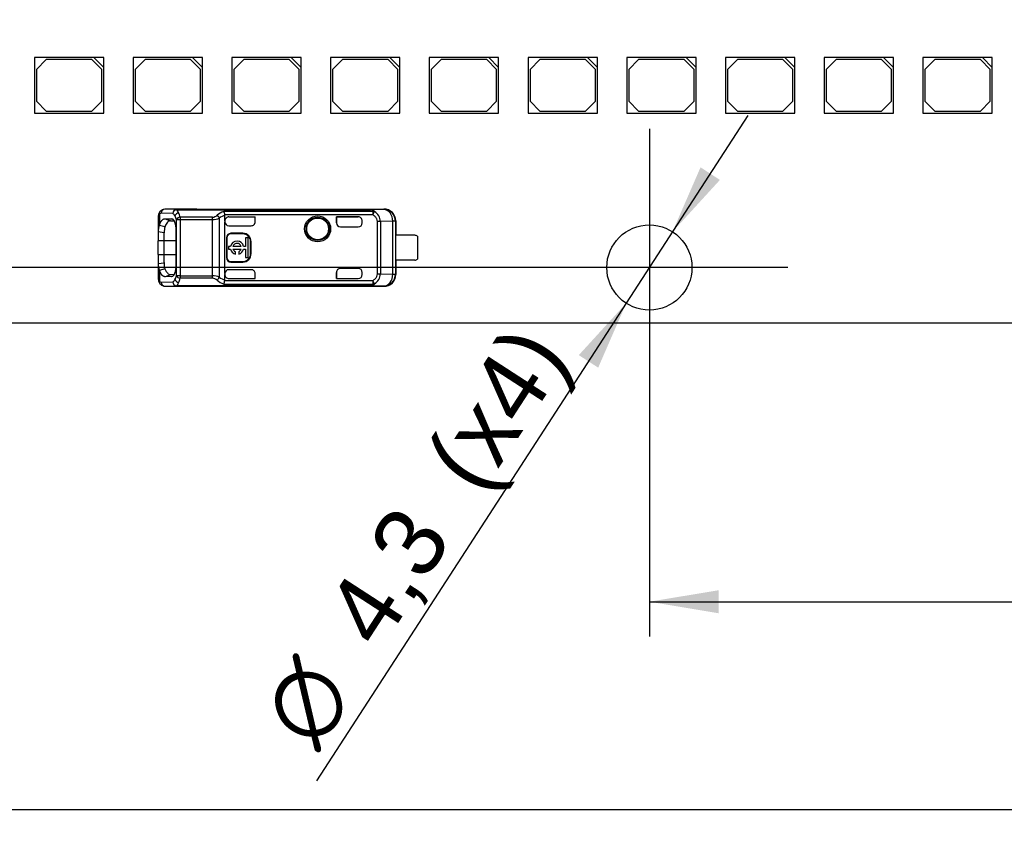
# Model space of a CAD drawing. Header units: millimetres. Extents: x 7 to 819, y 15 to 587.
# Tile 10 of 29: x 184 to 234, y 397 to 438. Entities that reach past the tile are written whole.
import ezdxf
from ezdxf.enums import TextEntityAlignment as Align
from ezdxf.lldxf.tags import DXFTag

# ---------------------------------------------------------------- set-up
doc = ezdxf.new("R2010")
doc.units = ezdxf.units.MM
doc.layers.add('Default', color=7, linetype='Continuous')
doc.layers.add('LINLED_560X24MM_', color=7, linetype='Continuous')
doc.styles.add('SEACAD_Arial', font='arial.ttf')
doc.styles.add('SEACAD_Solid_Edge_ANSI1_Symbols', font='semeca1.ttf')
tags = doc.linetypes.add('CENTER2', pattern=[28.575, 19.05, -3.175, 3.175, -3.175]).pattern_tags.tags
tags[10:11] = [DXFTag(74, 4), DXFTag(75, 0), DXFTag(340, '0'), DXFTag(46, 0.0), DXFTag(50, 0.0), DXFTag(44, 0.0), DXFTag(45, 0.0)]
tags[8:9] = [DXFTag(74, 4), DXFTag(75, 0), DXFTag(340, '0'), DXFTag(46, 0.0), DXFTag(50, 0.0), DXFTag(44, 0.0), DXFTag(45, 0.0)]
tags[6:7] = [DXFTag(74, 4), DXFTag(75, 0), DXFTag(340, '0'), DXFTag(46, 0.0), DXFTag(50, 0.0), DXFTag(44, 0.0), DXFTag(45, 0.0)]
tags[4:5] = [DXFTag(74, 4), DXFTag(75, 0), DXFTag(340, '0'), DXFTag(46, 0.0), DXFTag(50, 0.0), DXFTag(44, 0.0), DXFTag(45, 0.0)]
doc.dimstyles.new('ISO', dxfattribs={"dimtxt": 3.5, "dimasz": 3.5, "dimexe": 1.75, "dimexo": 0, "dimgap": 0.875, "dimtad": 1, "dimtxsty": 'SEACAD_Arial', "dimblk1": '_SE_FILLED', "dimblk2": '_SE_FILLED', "dimsah": 1, "dimcen": 1.75, "dimadec": 0, "dimazin": 0, "dimtfac": 0.5, "dimtdec": 3, "dimtmove": 0, "dimatfit": 3, "dimfxl": 1, "dimarcsym": 0})

# ---------------------------------------------------------------- blocks, each defined once
blk = doc.blocks.new('SEANNOT_GROUP5')
at = {"layer": 'Default', "color": 7, "linetype": 'CENTER2'}
for p, q in [((215.992, 432.725), (215.992, 418.725)), ((222.992, 425.725), (208.992, 425.725))]:
    blk.add_line(p, q, dxfattribs=at)
blk = doc.blocks.new('SE1')
at = {"layer": 'LINLED_560X24MM_', "color": 7, "linetype": 'Continuous'}
for p, q in [((187.94, 436.325), (184.94, 436.325)), ((184.94, 436.325), (184.94, 433.525)), ((185.54, 436.225), (185.04, 435.725)), ((187.84, 436.225), (185.54, 436.225)), ((188.34, 435.725), (187.84, 436.225)), ((188.44, 436.325), (187.94, 436.325)), ((187.94, 436.325), (188.44, 435.825)), ((188.44, 435.825), (188.44, 436.325)), ((192.925, 436.325), (189.925, 436.325)), ((189.925, 436.325), (189.925, 433.525)), ((190.525, 436.225), (190.025, 435.725)), ((192.825, 436.225), (190.525, 436.225)), ((193.325, 435.725), (192.825, 436.225)), ((193.425, 436.325), (192.925, 436.325)), ((192.925, 436.325), (193.425, 435.825)), ((193.425, 435.825), (193.425, 436.325)), ((197.91, 436.325), (194.91, 436.325)), ((194.91, 436.325), (194.91, 433.525)), ((195.51, 436.225), (195.01, 435.725)), ((197.81, 436.225), (195.51, 436.225)), ((198.31, 435.725), (197.81, 436.225)), ((198.41, 436.325), (197.91, 436.325)), ((197.91, 436.325), (198.41, 435.825)), ((198.41, 435.825), (198.41, 436.325)), ((202.895, 436.325), (199.895, 436.325)), ((199.895, 436.325), (199.895, 433.525)), ((200.495, 436.225), (199.995, 435.725)), ((202.795, 436.225), (200.495, 436.225)), ((203.295, 435.725), (202.795, 436.225)), ((203.395, 436.325), (202.895, 436.325)), ((202.895, 436.325), (203.395, 435.825)), ((203.395, 435.825), (203.395, 436.325)), ((207.88, 436.325), (204.88, 436.325)), ((204.88, 436.325), (204.88, 433.525)), ((205.48, 436.225), (204.98, 435.725)), ((207.78, 436.225), (205.48, 436.225)), ((208.28, 435.725), (207.78, 436.225)), ((208.38, 436.325), (207.88, 436.325)), ((207.88, 436.325), (208.38, 435.825)), ((208.38, 435.825), (208.38, 436.325)), ((212.865, 436.325), (209.865, 436.325)), ((209.865, 436.325), (209.865, 433.525)), ((210.465, 436.225), (209.965, 435.725)), ((212.765, 436.225), (210.465, 436.225)), ((213.265, 435.725), (212.765, 436.225)), ((213.365, 436.325), (212.865, 436.325)), ((212.865, 436.325), (213.365, 435.825)), ((213.365, 435.825), (213.365, 436.325)), ((217.85, 436.325), (214.85, 436.325)), ((214.85, 436.325), (214.85, 433.525)), ((215.45, 436.225), (214.95, 435.725)), ((217.75, 436.225), (215.45, 436.225)), ((218.25, 435.725), (217.75, 436.225)), ((218.35, 436.325), (217.85, 436.325)), ((217.85, 436.325), (218.35, 435.825)), ((218.35, 435.825), (218.35, 436.325)), ((222.835, 436.325), (219.835, 436.325)), ((219.835, 436.325), (219.835, 433.525)), ((220.435, 436.225), (219.935, 435.725)), ((222.735, 436.225), (220.435, 436.225)), ((223.235, 435.725), (222.735, 436.225)), ((223.335, 436.325), (222.835, 436.325)), ((222.835, 436.325), (223.335, 435.825)), ((223.335, 435.825), (223.335, 436.325)), ((227.82, 436.325), (224.82, 436.325)), ((224.82, 436.325), (224.82, 433.525)), ((225.42, 436.225), (224.92, 435.725)), ((227.72, 436.225), (225.42, 436.225)), ((228.22, 435.725), (227.72, 436.225)), ((228.32, 436.325), (227.82, 436.325)), ((227.82, 436.325), (228.32, 435.825)), ((228.32, 435.825), (228.32, 436.325)), ((232.805, 436.325), (229.805, 436.325)), ((229.805, 436.325), (229.805, 433.525)), ((230.405, 436.225), (229.905, 435.725)), ((232.705, 436.225), (230.405, 436.225)), ((233.205, 435.725), (232.705, 436.225)), ((233.305, 436.325), (232.805, 436.325)), ((232.805, 436.325), (233.305, 435.825)), ((233.305, 435.825), (233.305, 436.325)), ((185.04, 435.725), (185.04, 434.125)), ((188.34, 434.125), (188.34, 435.725)), ((188.44, 433.525), (188.44, 435.825)), ((190.025, 435.725), (190.025, 434.125)), ((193.325, 434.125), (193.325, 435.725)), ((193.425, 433.525), (193.425, 435.825)), ((195.01, 435.725), (195.01, 434.125)), ((198.31, 434.125), (198.31, 435.725)), ((198.41, 433.525), (198.41, 435.825)), ((199.995, 435.725), (199.995, 434.125)), ((203.295, 434.125), (203.295, 435.725)), ((203.395, 433.525), (203.395, 435.825)), ((204.98, 435.725), (204.98, 434.125)), ((208.28, 434.125), (208.28, 435.725)), ((208.38, 433.525), (208.38, 435.825)), ((209.965, 435.725), (209.965, 434.125)), ((213.265, 434.125), (213.265, 435.725)), ((213.365, 433.525), (213.365, 435.825)), ((214.95, 435.725), (214.95, 434.125)), ((218.25, 434.125), (218.25, 435.725)), ((218.35, 433.525), (218.35, 435.825)), ((219.935, 435.725), (219.935, 434.125)), ((223.235, 434.125), (223.235, 435.725)), ((223.335, 433.525), (223.335, 435.825)), ((224.92, 435.725), (224.92, 434.125)), ((228.22, 434.125), (228.22, 435.725)), ((228.32, 433.525), (228.32, 435.825)), ((229.905, 435.725), (229.905, 434.125)), ((233.205, 434.125), (233.205, 435.725)), ((233.305, 433.525), (233.305, 435.825)), ((185.04, 434.125), (185.54, 433.625)), ((187.84, 433.625), (188.34, 434.125)), ((190.025, 434.125), (190.525, 433.625)), ((192.825, 433.625), (193.325, 434.125)), ((195.01, 434.125), (195.51, 433.625)), ((197.81, 433.625), (198.31, 434.125)), ((199.995, 434.125), (200.495, 433.625)), ((202.795, 433.625), (203.295, 434.125)), ((204.98, 434.125), (205.48, 433.625)), ((207.78, 433.625), (208.28, 434.125)), ((209.965, 434.125), (210.465, 433.625)), ((212.765, 433.625), (213.265, 434.125)), ((214.95, 434.125), (215.45, 433.625)), ((217.75, 433.625), (218.25, 434.125)), ((219.935, 434.125), (220.435, 433.625)), ((222.735, 433.625), (223.235, 434.125)), ((224.92, 434.125), (225.42, 433.625)), ((227.72, 433.625), (228.22, 434.125)), ((229.905, 434.125), (230.405, 433.625)), ((232.705, 433.625), (233.205, 434.125)), ((185.54, 433.625), (187.84, 433.625)), ((190.525, 433.625), (192.825, 433.625)), ((195.51, 433.625), (197.81, 433.625)), ((200.495, 433.625), (202.795, 433.625)), ((205.48, 433.625), (207.78, 433.625)), ((210.465, 433.625), (212.765, 433.625)), ((215.45, 433.625), (217.75, 433.625)), ((220.435, 433.625), (222.735, 433.625)), ((225.42, 433.625), (227.72, 433.625)), ((230.405, 433.625), (232.705, 433.625)), ((184.94, 433.525), (188.44, 433.525)), ((189.925, 433.525), (193.425, 433.525)), ((194.91, 433.525), (198.41, 433.525)), ((199.895, 433.525), (203.395, 433.525)), ((204.88, 433.525), (208.38, 433.525)), ((209.865, 433.525), (213.365, 433.525)), ((214.85, 433.525), (218.35, 433.525)), ((219.835, 433.525), (223.335, 433.525)), ((224.82, 433.525), (228.32, 433.525)), ((229.805, 433.525), (233.305, 433.525)), ((192.116, 428.652), (191.534, 428.665)), ((193.141, 428.665), (191.534, 428.665)), ((192.116, 428.652), (192.116, 428.646)), ((192.116, 428.652), (201.904, 428.652)), ((192.116, 428.646), (201.904, 428.646)), ((193.142, 428.675), (193.142, 428.665)), ((193.142, 428.675), (202.588, 428.675)), ((202.576, 428.659), (201.904, 428.652)), ((201.904, 428.646), (201.904, 428.652)), ((202.578, 428.659), (202.588, 428.675)), ((191.192, 428.269), (191.192, 427.522)), ((191.252, 428.425), (191.252, 427.871)), ((191.928, 428.452), (191.346, 428.466)), ((191.537, 428.19), (191.865, 428.188)), ((191.537, 428.19), (191.82, 428.088)), ((191.82, 428.088), (191.986, 428.087)), ((191.939, 428.161), (191.865, 428.188)), ((192.108, 425.31), (192.108, 428.141)), ((192.296, 428.141), (192.108, 428.141)), ((193.936, 428.267), (192.296, 428.267)), ((192.296, 428.267), (192.296, 428.141)), ((193.936, 428.141), (192.296, 428.141)), ((192.296, 428.141), (192.296, 425.31)), ((193.936, 428.141), (193.936, 428.267)), ((193.936, 425.309), (193.936, 428.141)), ((194.276, 428.218), (194.276, 425.232)), ((202.032, 428.561), (194.498, 428.561)), ((202.032, 428.381), (194.557, 428.381)), ((194.559, 428.081), (194.559, 428.363)), ((194.559, 428.081), (194.559, 428.035)), ((194.759, 428.281), (196.092, 428.281)), ((194.759, 428.281), (194.759, 428.28)), ((194.759, 428.28), (196.089, 428.28)), ((196.092, 428.281), (196.089, 428.28)), ((196.089, 428.03), (196.089, 428.28)), ((196.092, 428.035), (196.092, 428.281)), ((200.192, 428.281), (200.192, 427.975)), ((201.292, 428.281), (200.192, 428.281)), ((200.192, 428.281), (200.195, 428.28)), ((200.195, 427.975), (200.195, 428.28)), ((200.195, 428.28), (201.292, 428.28)), ((201.292, 428.28), (201.292, 428.281)), ((201.492, 427.975), (201.492, 428.081)), ((202.032, 428.561), (202.032, 428.381)), ((202.032, 428.381), (202.118, 428.547)), ((203.192, 428.075), (203.175, 428.059)), ((203.192, 428.075), (203.192, 427.35)), ((191.252, 427.87), (191.534, 427.797)), ((192.088, 427.575), (192.088, 425.875)), ((194.559, 425.415), (194.559, 428.035)), ((194.759, 427.835), (195.892, 427.835)), ((196.089, 428.03), (196.092, 428.035)), ((200.192, 427.975), (200.195, 427.975)), ((200.392, 427.775), (201.292, 427.775)), ((202.26, 425.398), (202.26, 428.052)), ((202.413, 428.052), (202.26, 428.052)), ((203.035, 428.059), (202.413, 428.052)), ((202.413, 428.052), (202.413, 425.398)), ((203.175, 428.059), (203.035, 428.059)), ((203.035, 425.392), (203.035, 428.059)), ((203.175, 428.059), (203.175, 425.392)), ((191.492, 427.481), (191.192, 427.522)), ((191.192, 427.522), (191.192, 427.075)), ((191.492, 427.075), (191.192, 427.075)), ((191.192, 426.375), (191.192, 427.075)), ((191.492, 427.075), (191.492, 427.481)), ((192.088, 427.075), (191.492, 427.075)), ((191.492, 426.375), (191.492, 427.075)), ((194.659, 427.225), (194.632, 427.225)), ((194.632, 427.225), (194.632, 426.225)), ((194.659, 427.225), (194.659, 426.225)), ((194.859, 427.452), (194.859, 427.425)), ((195.459, 427.452), (194.859, 427.452)), ((195.459, 427.425), (194.859, 427.425)), ((195.459, 427.425), (195.459, 427.452)), ((195.74, 427.219), (195.607, 427.219)), ((195.607, 427.219), (195.607, 426.791)), ((195.74, 426.231), (195.74, 427.219)), ((203.19, 426.1), (203.19, 427.35)), ((204.142, 427.35), (203.19, 427.35)), ((204.292, 427.3), (204.292, 426.15)), ((194.843, 426.791), (194.74, 426.791)), ((194.74, 426.791), (194.74, 426.659)), ((194.74, 426.659), (194.843, 426.659)), ((195.38, 426.791), (194.967, 426.791)), ((194.967, 426.659), (195.38, 426.659)), ((195.607, 426.791), (195.505, 426.791)), ((195.505, 426.659), (195.607, 426.659)), ((195.607, 426.659), (195.607, 426.231)), ((195.885, 427.025), (195.859, 427.025)), ((195.859, 426.425), (195.859, 427.025)), ((195.885, 426.425), (195.885, 427.025)), ((191.192, 426.375), (191.492, 426.375)), ((191.192, 426.375), (191.192, 425.928)), ((191.492, 426.375), (192.088, 426.375)), ((191.492, 425.969), (191.492, 426.375)), ((194.632, 426.225), (194.659, 426.225)), ((195.091, 426.398), (195.091, 426.525)), ((195.257, 426.525), (195.257, 426.398)), ((195.607, 426.231), (195.74, 426.231)), ((195.859, 426.425), (195.885, 426.425)), ((204.142, 426.1), (203.19, 426.1)), ((203.192, 426.1), (203.192, 425.375)), ((191.192, 425.928), (191.492, 425.969)), ((191.192, 425.929), (191.192, 425.181)), ((191.534, 425.654), (191.252, 425.581)), ((195.892, 425.615), (194.759, 425.615)), ((194.859, 426.025), (194.859, 425.999)), ((194.859, 426.025), (195.459, 426.025)), ((194.859, 425.999), (195.459, 425.999)), ((195.459, 425.999), (195.459, 426.025)), ((201.292, 425.675), (200.392, 425.675)), ((191.252, 425.58), (191.252, 425.025)), ((191.866, 425.263), (191.537, 425.26)), ((191.82, 425.362), (191.538, 425.26)), ((191.988, 425.364), (191.82, 425.362)), ((191.865, 425.263), (191.92, 425.282)), ((192.296, 425.31), (192.108, 425.31)), ((192.296, 425.31), (192.296, 425.184)), ((192.296, 425.309), (193.936, 425.309)), ((193.936, 425.184), (192.296, 425.184)), ((194.559, 425.087), (194.557, 425.069)), ((194.559, 425.415), (194.559, 425.37)), ((194.559, 425.087), (194.559, 425.37)), ((194.759, 425.17), (196.089, 425.17)), ((194.759, 425.17), (194.759, 425.17)), ((194.759, 425.17), (196.092, 425.17)), ((196.089, 425.17), (196.089, 425.424)), ((196.092, 425.415), (196.089, 425.424)), ((196.092, 425.17), (196.089, 425.17)), ((196.092, 425.17), (196.092, 425.415)), ((200.195, 425.475), (200.192, 425.475)), ((200.192, 425.475), (200.192, 425.17)), ((200.192, 425.17), (200.195, 425.17)), ((200.192, 425.17), (201.292, 425.17)), ((200.195, 425.17), (200.195, 425.475)), ((200.195, 425.17), (201.292, 425.17)), ((201.292, 425.17), (201.292, 425.17)), ((201.492, 425.37), (201.492, 425.475)), ((202.26, 425.398), (202.413, 425.398)), ((202.413, 425.398), (203.035, 425.392)), ((203.035, 425.392), (203.175, 425.392)), ((203.175, 425.392), (203.192, 425.375)), ((191.346, 424.985), (191.928, 424.999)), ((191.534, 424.785), (192.116, 424.799)), ((191.534, 424.785), (193.141, 424.785)), ((192.116, 424.804), (192.116, 424.799)), ((192.116, 424.804), (201.904, 424.804)), ((201.904, 424.799), (192.116, 424.799)), ((193.142, 424.785), (193.142, 424.775)), ((193.142, 424.775), (202.588, 424.775)), ((194.499, 424.89), (202.032, 424.89)), ((194.557, 425.069), (202.032, 425.069)), ((201.904, 424.799), (201.904, 424.804)), ((201.904, 424.799), (202.576, 424.792)), ((202.032, 425.069), (202.032, 424.89)), ((202.118, 424.904), (202.032, 425.069)), ((202.588, 424.775), (202.578, 424.792)), ((155.642, 422.925), (276.342, 422.925))]:
    blk.add_line(p, q, dxfattribs=at)
for centre, radius in [((199.242, 427.675), 0.657), ((199.242, 427.675), 0.586), ((199.242, 427.675), 0.552), ((199.242, 427.675), 0.55), ((215.992, 425.725), 2.15)]:
    blk.add_circle(centre, radius, dxfattribs=at)
for centre, radius, start, end in [((191.418, 428.449), 0.167, 132.1314, 188.1609), ((191.536, 428.332), 0.333, 89.1673, 133.9832), ((191.541, 428.471), 0.195, 92.0033, 181.5118), ((192.134, 428.44), 0.207, 95.1481, 176.892), ((191.842, 428.344), 0.408, 21.2415, 47.861), ((202.575, 428.059), 0.6, 0.0044, 89.8384), ((191.724, 428.172), 0.346, 26.1713, 53.8588), ((192.281, 428.236), 0.262, 102.9533, 160.2794), ((191.209, 427.887), 0.934, 15.7622, 27.9319), ((192.326, 428.019), 0.249, 96.8298, 150.7248), ((191.04, 427.98), 1.288, 12.8599, 23.4072), ((193.916, 428.634), 0.368, 273.1487, 312.1797), ((193.926, 428.97), 0.829, 270.6937, 294.971), ((194.989, 427.353), 1.303, 112.115, 129.3324), ((195.044, 427.065), 1.386, 110.5131, 123.6749), ((194.088, 428.326), 0.473, 6.7859, 29.799), ((202.041, 428.347), 0.213, 68.9631, 92.4493), ((201.83, 428.039), 0.583, 1.2452, 60.4151), ((191.923, 427.576), 0.733, 156.2191, 184.1962), ((192.606, 427.492), 1.114, 164.1252, 180.5827), ((201.292, 427.975), 0.2, 270, 0), ((194.859, 427.225), 0.226, 90, 180), ((194.859, 427.225), 0.2, 90, 180), ((195.459, 427.025), 0.426, 0, 90), ((195.459, 427.025), 0.4, 0, 90), ((204.142, 427.1), 0.25, 53.1301, 90), ((195.174, 426.725), 0.337, 11.3273, 168.6727), ((195.174, 426.725), 0.337, 191.3273, 255.7958), ((195.174, 426.725), 0.217, 17.7847, 162.2153), ((195.174, 426.725), 0.217, 197.7847, 247.568), ((195.174, 426.725), 0.337, 284.2042, 348.6727), ((195.174, 426.725), 0.217, 292.432, 342.2153), ((194.859, 426.225), 0.226, 180, 270), ((194.859, 426.225), 0.2, 180, 270), ((195.459, 426.425), 0.4, 270, 0), ((195.459, 426.425), 0.426, 270, 0), ((204.142, 426.35), 0.25, 270, 306.8699), ((191.921, 425.875), 0.731, 175.7732, 203.7808), ((192.469, 425.94), 0.978, 178.2685, 197.0288), ((201.292, 425.475), 0.2, 0, 90), ((191.724, 425.278), 0.346, 306.1297, 333.8377), ((191.209, 425.563), 0.934, 332.0817, 344.248), ((192.281, 425.214), 0.262, 199.7328, 257.0452), ((192.326, 425.431), 0.249, 209.2644, 263.1817), ((191.037, 425.472), 1.292, 336.613, 347.1304), ((112.479, 425.27), 81.457, 359.93915, 0.02756), ((193.925, 424.475), 0.835, 65.1137, 89.2196), ((193.917, 424.82), 0.364, 47.612, 87.059), ((193.901, 425.413), 0.416, 308.9401, 334.2407), ((194.976, 426.079), 1.282, 230.5835, 248.1417), ((195.061, 426.417), 1.421, 236.4894, 249.3201), ((201.832, 425.41), 0.581, 299.4693, 358.8718), ((202.575, 425.392), 0.6, 270.167, 359.9956), ((191.536, 425.118), 0.333, 226.0436, 270.8272), ((191.541, 424.98), 0.195, 178.48, 268.0009), ((192.134, 425.01), 0.207, 183.1147, 264.8366), ((191.842, 425.107), 0.409, 312.1604, 338.7603), ((193.727, 425.239), 0.848, 335.6644, 348.4196), ((202.041, 425.103), 0.213, 267.5505, 291.0353)]:
    blk.add_arc(centre, radius, start, end, dxfattribs=at)
for centre, major_axis, ratio, start_param, end_param in [((192.116, 428.452), (-0.005, -0.2), 0.939661, 3.16702, 4.734915), ((193.142, 428.075), (0, -0.6), 0.999962, 3.141593, 3.321417), ((202.575, 428.059), (0.006, -0.6), 0.766027, 1.56283, 3.125796), ((202.592, 428.075), (-0.424, -0.424), 0.999924, 2.356233, 3.933355), ((191.392, 428.269), (-0.2, 0), 0.754543, 6.092026, 6.283031), ((191.344, 427.565), (0, -0.9), 0.34204, 3.132977, 3.443088), ((194.759, 428.081), (0, -0.2), 0.999994, 3.140535, 4.712389), ((194.759, 428.08), (0, -0.2), 0.999994, 3.140004, 4.712389), ((201.292, 428.081), (0, -0.2), 0.999994, 1.570796, 3.141593), ((201.292, 428.08), (0, -0.2), 0.999994, 1.570796, 3.141593), ((194.759, 428.035), (0, -0.2), 0.999848, 4.712389, 6.283185), ((195.892, 428.035), (-0.141, -0.141), 0.999695, 0.785246, 2.356347), ((195.889, 428.033), (-0.141, -0.141), 0.999695, 1.570796, 2.343651), ((200.392, 427.975), (0.2, 0), 0.999848, 3.141593, 4.712389), ((200.395, 427.975), (0.2, 0), 0.999848, 3.141593, 4.712389), ((194.759, 425.415), (0, 0.2), 0.999848, 0, 1.570796), ((195.892, 425.415), (-0.141, 0.141), 0.999695, 3.926839, 5.497939), ((200.392, 425.475), (0.2, 0), 0.999848, 1.570796, 3.141593), ((200.395, 425.475), (0.2, 0), 0.999848, 1.570796, 3.141593), ((191.392, 425.181), (0.2, 0), 0.754543, 3.141566, 3.269979), ((194.759, 425.37), (0, 0.2), 0.999994, 1.570796, 3.141593), ((194.759, 425.37), (0, 0.2), 0.999994, 1.570796, 3.141593), ((195.889, 425.418), (-0.141, 0.141), 0.999695, 3.9588, 4.712389), ((201.292, 425.37), (0, 0.2), 0.999994, 3.141593, 4.712389), ((201.292, 425.37), (0, 0.2), 0.999994, 3.141593, 4.712389), ((202.575, 425.392), (-0.006, -0.6), 0.766027, 0.015856, 1.578763), ((202.592, 425.375), (-0.424, 0.424), 0.999924, 2.349833, 3.926953), ((191.44, 425.025), (0.134, 0.148), 0.8975, 2.254603, 3.141227), ((191.344, 425.887), (0.001, 0.902), 0.342128, 2.840741, 3.150375), ((192.116, 424.999), (0.005, -0.2), 0.939661, 4.689876, 6.257716), ((193.142, 425.375), (0, -0.6), 0.999962, 6.103357, 6.283185)]:
    blk.add_ellipse(centre, major_axis=major_axis, ratio=ratio, start_param=start_param, end_param=end_param, dxfattribs=at)
for points, degree, knots in [([(191.308, 428.575), (191.289, 428.555), (191.255, 428.52), (191.218, 428.448), (191.207, 428.397), (191.202, 428.367)], 3, [0, 0, 0, 0, 0.222364, 0.4647431, 0.7741621, 0.7741621, 0.7741621, 0.7741621]), ([(201.904, 428.652), (201.919, 428.651), (201.947, 428.651), (201.984, 428.646), (202.017, 428.638), (202.052, 428.624), (202.088, 428.597), (202.107, 428.565), (202.118, 428.547)], 3, [0, 0, 0, 0, 0.120723, 0.235221, 0.34634, 0.457185, 0.682198, 1, 1, 1, 1]), ([(202.032, 428.561), (202.03, 428.572), (202.026, 428.594), (202.01, 428.617), (201.985, 428.633), (201.95, 428.643), (201.919, 428.645), (201.904, 428.646)], 3, [0, 0, 0, 0, 0.272042, 0.497908, 0.684926, 0.845835, 1, 1, 1, 1]), ([(191.252, 428.425), (191.244, 428.418), (191.228, 428.405), (191.211, 428.378), (191.2, 428.347), (191.193, 428.311), (191.192, 428.283), (191.192, 428.269)], 3, [0, 0, 0, 0, 0.20636, 0.408491, 0.607418, 0.804218, 1, 1, 1, 1]), ([(191.82, 428.088), (191.82, 428.088), (191.792, 428.088), (191.739, 428.075), (191.664, 428.016), (191.596, 427.925), (191.555, 427.839), (191.534, 427.797)], 3, [0, 0, 0, 0, 0.000046, 0.262507, 0.516593, 0.762391, 1, 1, 1, 1]), ([(191.865, 428.188), (191.958, 428.18), (192.023, 428.005), (192.088, 427.83), (192.088, 427.575)], 2, [0, 0, 0, 0.5, 0.5, 1, 1, 1]), ([(191.534, 425.654), (191.544, 425.632), (191.565, 425.587), (191.599, 425.528), (191.637, 425.474), (191.677, 425.427), (191.722, 425.391), (191.769, 425.367), (191.803, 425.364), (191.82, 425.362)], 3, [0, 0, 0, 0, 0.117572, 0.243562, 0.37798, 0.520832, 0.672119, 0.831843, 1, 1, 1, 1]), ([(192.088, 425.875), (192.086, 425.623), (192.023, 425.445), (191.96, 425.266), (191.866, 425.262)], 2, [0, 0, 0, 0.5, 0.5, 1, 1, 1]), ([(191.192, 425.181), (191.193, 425.164), (191.194, 425.129), (191.204, 425.087), (191.222, 425.051), (191.242, 425.034), (191.252, 425.025)], 3, [0, 0, 0, 0, 0.244652, 0.491458, 0.742562, 1, 1, 1, 1]), ([(191.537, 425.26), (191.458, 425.259), (191.382, 425.344), (191.308, 425.427), (191.252, 425.58)], 2, [0, 0, 0, 0.5, 0.5, 1, 1, 1]), ([(191.202, 425.083), (191.207, 425.053), (191.219, 425.001), (191.252, 424.936), (191.279, 424.905), (191.291, 424.893)], 3, [0.2425454, 0.2425454, 0.2425454, 0.2425454, 0.5367614, 0.7793439, 0.9318102, 0.9318102, 0.9318102, 0.9318102]), ([(202.118, 424.904), (202.11, 424.89), (202.097, 424.866), (202.071, 424.84), (202.039, 424.819), (201.986, 424.802), (201.932, 424.8), (201.904, 424.799)], 3, [0, 0, 0, 0, 0.225106, 0.406821, 0.546306, 0.765172, 1, 1, 1, 1]), ([(201.904, 424.804), (201.915, 424.805), (201.936, 424.806), (201.964, 424.812), (201.987, 424.819), (202.005, 424.83), (202.019, 424.845), (202.028, 424.865), (202.031, 424.881), (202.032, 424.89)], 3, [0, 0, 0, 0, 0.110474, 0.221192, 0.340028, 0.473427, 0.625996, 0.800833, 1, 1, 1, 1])]:
    blk.add_open_spline(points, degree=degree, knots=knots, dxfattribs=at)
for points, degree in [([(191.252, 427.871), (191.369, 428.19), (191.537, 428.19)], 2), ([(194.557, 428.381), (194.558, 428.379), (194.558, 428.375), (194.559, 428.369), (194.559, 428.365), (194.559, 428.363)], 3), ([(202.26, 428.052), (202.259, 428.096), (202.241, 428.178), (202.161, 428.295), (202.08, 428.355), (202.032, 428.381)], 3), ([(202.032, 425.069), (202.08, 425.095), (202.161, 425.155), (202.241, 425.272), (202.259, 425.355), (202.26, 425.398)], 3)]:
    blk.add_open_spline(points, degree=degree, dxfattribs=at)
blk.add_rational_spline([(194.163, 428.361), (194.209, 428.327), (194.25, 428.276), (194.276, 428.218)], [1.03323215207, 0.973772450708, 0.994102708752, 1.0942229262], degree=3, dxfattribs=at)
blk = doc.blocks.new('DMBLK117')
at = {"layer": 'Default', "linetype": 'Continuous'}
for points in [[(219.492, 408.263), (219.492, 409.429), (215.992, 408.846)], [(337.492, 408.263), (340.992, 408.846), (337.492, 409.429)]]:
    blk.add_hatch(color=7, dxfattribs=at).paths.add_polyline_path(points)
at = {"layer": 'Default', "color": 7, "linetype": 'Continuous'}
for p, q in [((215.992, 418.725), (215.992, 407.096)), ((340.992, 418.725), (340.992, 407.096)), ((215.992, 408.846), (340.992, 408.846))]:
    blk.add_line(p, q, dxfattribs=at)
at = {"layer": 'Default', "color": 7, "linetype": 'Continuous', "style": 'SEACAD_Arial'}
blk.add_text('125', height=3.5, dxfattribs=at).set_placement((274.383, 413.221), align=Align.TOP_LEFT)
blk = doc.blocks.new('_SE_FILLED')
at = {"color": 0}
blk.add_line((0, 0), (-1, 0), dxfattribs=at)
blk.add_solid([(0, 0), (-1, -0.1665), (-1, 0.1665), (0, 0)], dxfattribs=at)
blk = doc.blocks.new('DMBLK120')
at = {"layer": 'Default', "linetype": 'Continuous'}
for points in [[(142.242, 397.763), (142.242, 398.929), (138.742, 398.346)], [(694.742, 397.763), (698.242, 398.346), (694.742, 398.929)]]:
    blk.add_hatch(color=7, dxfattribs=at).paths.add_polyline_path(points)
at = {"layer": 'Default', "color": 7, "linetype": 'Continuous'}
for p, q in [((138.742, 425.925), (138.742, 396.596)), ((698.242, 425.925), (698.242, 396.596)), ((138.742, 398.346), (698.242, 398.346))]:
    blk.add_line(p, q, dxfattribs=at)
at = {"layer": 'Default', "color": 7, "linetype": 'Continuous', "style": 'SEACAD_Arial'}
blk.add_text('559,5', height=3.5, dxfattribs=at).set_placement((412.329, 402.721), align=Align.TOP_LEFT)
blk = doc.blocks.new('DMBLK126')
at = {"layer": 'Default', "linetype": 'Continuous'}
for points in [[(129.133, 440.625), (130.3, 440.625), (129.717, 444.125)], [(129.133, 429.225), (129.717, 425.725), (130.3, 429.225)]]:
    blk.add_hatch(color=7, dxfattribs=at).paths.add_polyline_path(points)
at = {"layer": 'Default', "color": 7, "linetype": 'Continuous'}
for p, q in [((146.492, 444.125), (127.967, 444.125)), ((129.717, 425.725), (129.717, 444.125)), ((208.992, 425.725), (127.967, 425.725))]:
    blk.add_line(p, q, dxfattribs=at)
at = {"layer": 'Default', "color": 7, "linetype": 'Continuous', "style": 'SEACAD_Arial'}
blk.add_text('18,4', height=3.5, rotation=90, dxfattribs=at).set_placement((125.342, 430.132), align=Align.TOP_LEFT)
blk = doc.blocks.new('DMBLK129')
at = {"layer": 'Default', "linetype": 'Continuous'}
for points in [[(219.555, 430.149), (218.576, 430.784), (217.161, 427.529)], [(213.408, 420.667), (214.823, 423.921), (212.429, 421.301)]]:
    blk.add_hatch(color=7, dxfattribs=at).paths.add_polyline_path(points)
at = {"layer": 'Default', "color": 7, "linetype": 'Continuous'}
for p, q in [((220.969, 433.403), (214.823, 423.921)), ((214.823, 423.921), (199.192, 399.808))]:
    blk.add_line(p, q, dxfattribs=at)
for s, style, p in [('(x4)', 'SEACAD_Arial', (204.507, 416.05)), ('4,3', 'SEACAD_Arial', (199.449, 408.248)), ('O', 'SEACAD_Solid_Edge_ANSI1_Symbols', (196.187, 403.215))]:
    blk.add_text(s, height=3.5, rotation=57.0483, dxfattribs=dict(at, style=style)).set_placement(p, align=Align.TOP_LEFT)

msp = doc.modelspace()

# ---------------------------------------------------------------- block references
at = {"layer": 'Default'}
for name in ['SE1', 'SEANNOT_GROUP5']:
    msp.add_blockref(name, (0, 0), dxfattribs=at)

# ---------------------------------------------------------------- dimensions: what is measured, and where the dimension line sits
at = {"layer": 'Default', "color": 7, "linetype": 'Continuous'}
for base, p1, p2, angle, picture, middle, dimtype in [((129.7168, 444.1252), (215.992, 425.7252), (153.492, 444.1252), 90, 'DMBLK126', (129.7168, 434.9252), 160), ((138.742, 398.346), (138.742, 425.9252), (698.242, 425.9252), 0, 'DMBLK120', (418.492, 398.346), 161), ((215.992, 408.846), (215.992, 425.7252), (340.992, 425.7252), 0, 'DMBLK117', (278.492, 408.846), 161)]:
    dim = msp.add_linear_dim(base=base, p1=p1, p2=p2, angle=angle, text='\\A1;<>', dimstyle='ISO', dxfattribs=at)
    dim.commit()
    dim.dimension.update_dxf_attribs({"geometry": picture, "text_midpoint": middle, "dimtype": dimtype})
dim = msp.add_diameter_dim_2p(p1=(217.1615, 427.5293), p2=(214.8226, 423.921), text='\\A1;<> (x4)', dimstyle='ISO', override={"dimtmove": 1, "dimtolj": 1}, dxfattribs=at)
dim.commit()
dim.dimension.update_dxf_attribs({"geometry": 'DMBLK129', "text_midpoint": (213.3553, 421.6574), "dimtype": 163})

doc.saveas('drawing.dxf')
